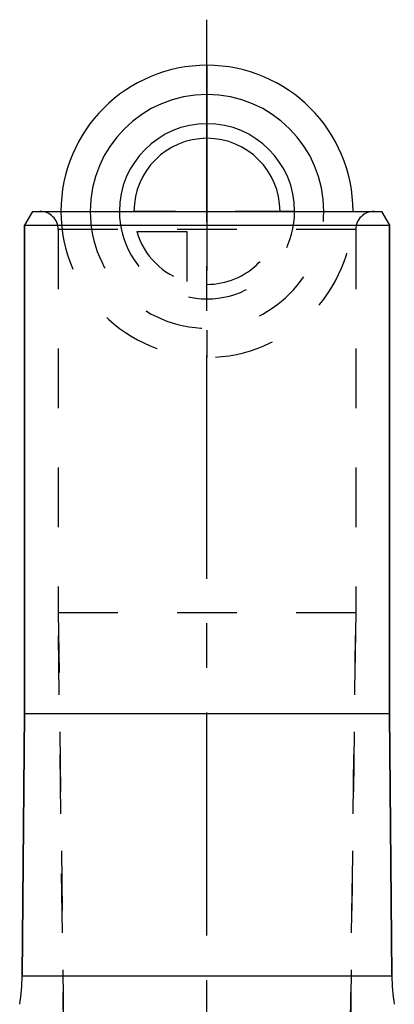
# Model space of a CAD drawing. Header units: millimetres. Extents: x 422 to 578, y 411 to 589.
# Tile 4 of 4: x 479 to 521, y 481 to 589. Entities that reach past the tile are written whole.
import ezdxf

# ---------------------------------------------------------------- set-up
doc = ezdxf.new("R2010")
doc.units = ezdxf.units.MM
doc.header["$LTSCALE"] = 65.185185
doc.linetypes.add('CENTER', pattern=[0.6, 0.375, -0.075, 0.075, -0.075])
doc.linetypes.add('HIDDEN', pattern=[0.2, 0.1, -0.1])
for name, color, linetype in [('ACHSEN_S', 7, 'CONTINUOUS'), ('KOERPER', 7, 'CONTINUOUS'), ('KONST.EL_MIT_GEO', 7, 'CONTINUOUS'), ('KURVEN', 7, 'CONTINUOUS')]:
    doc.layers.add(name, color=color, linetype=linetype)

msp = doc.modelspace()

# ---------------------------------------------------------------- linework, layer by layer
at = {"layer": 'ACHSEN_S', "color": 2, "linetype": 'CENTER'}
msp.add_line((500, 410.71), (500, 589.29), dxfattribs=at)
at = {"layer": 'KOERPER', "color": 7, "linetype": 'Continuous'}
for p, q in [((480, 513.29), (480, 566.79)), ((520, 513.29), (520, 566.79)), ((479.75, 484.54), (480, 513.29)), ((480, 513.29), (520, 513.29)), ((520.25, 484.54), (520, 513.29))]:
    msp.add_line(p, q, dxfattribs=at)
at = {"layer": 'KOERPER', "color": 8, "linetype": 'HIDDEN'}
for p, q in [((483.7, 566.29), (483.7, 524.29)), ((516.3, 566.29), (516.3, 524.29)), ((483.7, 524.29), (484.5, 463.16)), ((516.3, 524.29), (483.7, 524.29)), ((516.3, 524.29), (515.5, 463.16))]:
    msp.add_line(p, q, dxfattribs=at)
at = {"layer": 'KONST.EL_MIT_GEO', "color": 7, "linetype": 'Continuous'}
for p, q in [((480.87, 568.29), (480, 566.79)), ((480.87, 568.29), (519.13, 568.29)), ((519.13, 568.29), (520, 566.79)), ((480, 566.79), (480, 513.29)), ((480, 566.79), (520, 566.79)), ((520, 566.79), (520, 513.29)), ((480, 513.29), (479.75, 484.54)), ((520, 513.29), (520.25, 484.54)), ((479.75, 484.54), (520.25, 484.54))]:
    msp.add_line(p, q, dxfattribs=at)
at = {"layer": 'KONST.EL_MIT_GEO', "color": 8, "linetype": 'HIDDEN'}
for p, q in [((483.7, 566.29), (483.7, 524.29)), ((516.3, 566.29), (483.7, 566.29)), ((516.3, 566.29), (516.3, 524.29)), ((484.5, 463.16), (483.7, 524.29)), ((515.5, 463.16), (516.3, 524.29))]:
    msp.add_line(p, q, dxfattribs=at)
for centre, start, end in [((481.7, 566.29), 0, 90), ((518.3, 566.29), 90, 180)]:
    msp.add_arc(centre, 2, start, end, dxfattribs=at)
at = {"layer": 'KONST.EL_MIT_GEO', "color": 7, "linetype": 'Continuous'}
for centre, start, end in [((459.75, 484.71), 350.5, 359.5), ((540.25, 484.71), 180.5, 189.5)]:
    msp.add_arc(centre, 20, start, end, dxfattribs=at)
at = {"layer": 'KURVEN', "color": 40, "linetype": 'Continuous'}
msp.add_line((500, 584.29), (500, 568.29), dxfattribs=at)
at = {"layer": 'KURVEN', "color": 8, "linetype": 'HIDDEN'}
for p, q in [((509.6, 568.29), (492, 568.29)), ((500, 568.29), (500, 552.29)), ((492.31, 566.09), (497.8, 566.09)), ((497.8, 566.09), (497.8, 560.6))]:
    msp.add_line(p, q, dxfattribs=at)
at = {"layer": 'KURVEN', "color": 40, "linetype": 'Continuous'}
for radius, start in [(16, 0), (12.8, 0), (9.6, 0.0001), (8, 0.0001)]:
    msp.add_arc((500, 568.29), radius, start, 180, dxfattribs=at)
at = {"layer": 'KURVEN', "color": 8, "linetype": 'HIDDEN'}
for radius, start, end in [(16, 180, 360), (12.8, 180, 360), (9.6, 180, 0.0001), (8, 270, 0.0001), (8, 195.962, 254.038)]:
    msp.add_arc((500, 568.29), radius, start, end, dxfattribs=at)

doc.saveas('drawing.dxf')
